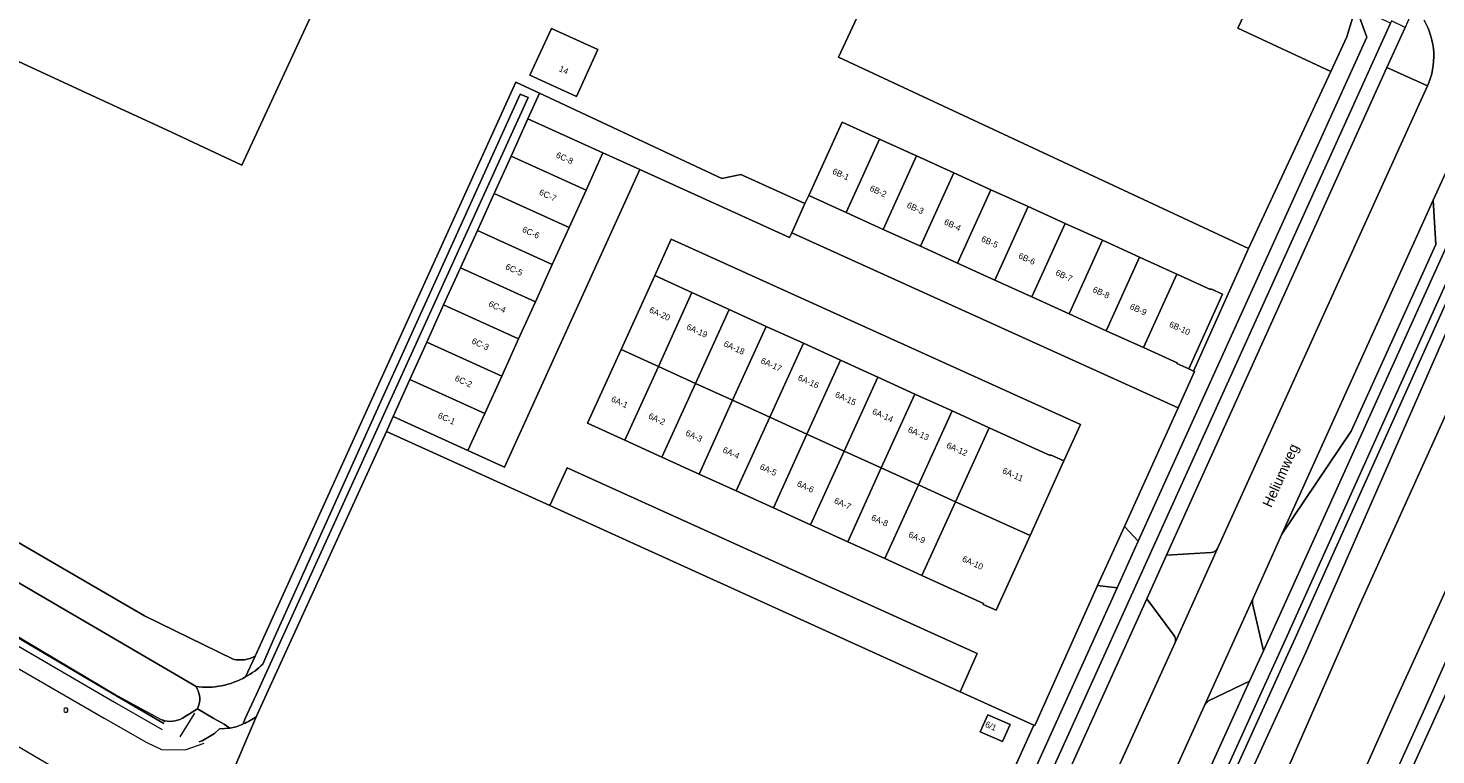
# Model space of a CAD drawing. Header units: metres. Extents: x 151448 to 154749, y 463108 to 465296.
# Tile 88 of 256: x 152327 to 152499, y 464050 to 464139. Entities that reach past the tile are written whole.
import ezdxf
from ezdxf.enums import TextEntityAlignment as Align

# ---------------------------------------------------------------- set-up
doc = ezdxf.new("R2010")
doc.units = ezdxf.units.M
doc.layers.get('0').update_dxf_attribs({"lineweight": 9})
for name, color, linetype, lineweight in [('B-ME-GR-BOOM-S', 253, 'Continuous', 9), ('B-ME-GW-WATERGANG_INSTEEK-G', 253, 'Continuous', 9), ('B-ME-OG-VLAKVERDICHTINGSLIJN-G', 253, 'Continuous', 9), ('B-ME-VH-VERHARDING_GRASBETONSTEEN-G', 253, 'Continuous', 9), ('B-ME-WH-BESCHOEIING-G', 253, 'Continuous', 9), ('B-ME-WH-WATERBODEM-G', 253, 'Continuous', 9), ('B-ME-WH-WATERLIJN-G', 253, 'Continuous', 9), ('B-PV-GK-BESCHOEIING-G', 253, 'Continuous', 9), ('B-PV-IE-TERREINAFSCHEIDING_KUNSTMATIG_HEKWERK-G', 253, 'Continuous', 9), ('B-PV-KW-KUNSTWERK_DUIKER-G', 253, 'Continuous', 9), ('B-PV-OG-BEBOUWING-GV', 1, 'Continuous', 9), ('B-PV-OG-BEBOUWING-T18', 2, 'Continuous', 9), ('B-PV-OG-TERREIN_BEGROEID-GV', 253, 'Continuous', 9), ('B-PV-OG-TERREIN_ERF-GV', 253, 'Continuous', 9), ('B-PV-OG-TERREIN_OEVER-GV', 253, 'Continuous', 9), ('B-PV-OG-TOPOGRAFIE-T18', 2, 'Continuous', 9), ('B-PV-OG-WATER-GV', 253, 'Continuous', 9), ('B-PV-VH-GESLOTENVERHARDING_ASFALT-GV', 253, 'Continuous', 9), ('B-PV-VH-OPENVERHARDING_BETONSTRAATSTEEN-GV', 253, 'Continuous', 9), ('B-PV-VH-OPENVERHARDING_TEGEL-GV', 253, 'Continuous', 9)]:
    doc.layers.add(name, color=color, linetype=linetype, lineweight=lineweight)
doc.styles.add('18_200', font='romans', dxfattribs={"width": 0.8, "height": 0.36})
doc.styles.add('Drong', font='txt', dxfattribs={"height": 1.8})

# ---------------------------------------------------------------- blocks, each defined once
blk = doc.blocks.new('boom')
for centre, major_axis, start_param, end_param in [((-0.12, 0.12), (-0.0916, 0.0916), 4.266828, 8.299543), ((0.12, 0.12), (0.0916, 0.0916), 4.266828, 8.299543), ((-0.12, -0.12), (0.0916, 0.0916), 1.125235, 5.15795), ((0.12, -0.12), (-0.0916, 0.0916), 1.125235, 5.15795)]:
    blk.add_ellipse(centre, major_axis=major_axis, ratio=1, start_param=start_param, end_param=end_param)
at = {"style": '18_200', "width": 0.8}
blk.add_attdef('HOOGTE', (0.31, 0.12), '', height=0.25, dxfattribs=at)

msp = doc.modelspace()

# ---------------------------------------------------------------- linework, layer by layer
at = {"layer": 'B-ME-GW-WATERGANG_INSTEEK-G'}
msp.add_lwpolyline([(152239.593, 464110.376), (152247.462, 464106.209), (152259.864, 464099.235), (152271.805, 464091.335), (152284.978, 464084.403), (152299.738, 464075.211), (152321.391, 464063.131), (152335.966, 464054.754), (152341.18, 464051.764), (152342.984, 464050.888), (152345.906, 464050.853), (152348.212, 464051.695)], dxfattribs=at)
at = {"layer": 'B-ME-OG-VLAKVERDICHTINGSLIJN-G'}
msp.add_lwpolyline([(152242.133, 464111.852), (152248.363, 464108.56), (152261.836, 464100.921), (152272.952, 464094.104), (152286.9, 464086.403), (152301.874, 464077.508), (152323.513, 464064.713), (152337.213, 464056.685), (152343.086, 464053.348)], dxfattribs=at)
at = {"layer": 'B-ME-VH-VERHARDING_GRASBETONSTEEN-G'}
msp.add_lwpolyline([(152226.943, 464109.186), (152236.775, 464103.452), (152243.828, 464099.291), (152255.61, 464092.413), (152267.917, 464085.186), (152279.621, 464078.298), (152295.534, 464068.906), (152305.244, 464063.15), (152317.715, 464055.782), (152332.113, 464047.36), (152343.75, 464040.532), (152353.645, 464034.697), (152357.136, 464032.666), (152362.274, 464029.595), (152368.349, 464026.02), (152372.249, 464023.732), (152382.541, 464017.594), (152390.894, 464012.678), (152396.247, 464009.429), (152396.04, 464009.087)], dxfattribs=at)
at = {"layer": 'B-ME-WH-BESCHOEIING-G', "color": 24, "true_color": 0xa52a2a}
msp.add_lwpolyline([(152236.856, 464117.247), (152237.835, 464116.304), (152239.809, 464114.904), (152242.633, 464113.344), (152248.738, 464109.719), (152262.634, 464101.465), (152273.284, 464095.321), (152287.537, 464086.798), (152302.345, 464078.143), (152324.106, 464065.341), (152324.106, 464065.341), (152337.577, 464057.396), (152343.254, 464054.075)], dxfattribs=at)
at = {"layer": 'B-ME-WH-WATERBODEM-G'}
msp.add_lwpolyline([(152238.532, 464116.394), (152240.464, 464115.1), (152249.055, 464110.131), (152262.679, 464101.674), (152273.383, 464095.505), (152287.569, 464086.968), (152302.44, 464078.258), (152324.148, 464065.484), (152337.615, 464057.48), (152343.375, 464054.341)], dxfattribs=at)
at = {"layer": 'B-ME-WH-WATERLIJN-G'}
msp.add_lwpolyline([(152343.259, 464054.084), (152337.582, 464057.405), (152324.101, 464065.356), (152324.101, 464065.356), (152302.35, 464078.152), (152287.542, 464086.807), (152273.289, 464095.33), (152262.639, 464101.474), (152248.743, 464109.727), (152242.638, 464113.353), (152239.814, 464114.913)], dxfattribs=at)
at = {"layer": 'B-PV-GK-BESCHOEIING-G', "flags": 128}
for points in [[(152489.815, 464068.736), (152514.384, 464122.968), (152516.103, 464124.461), (152517.562, 464124.896), (152518.857, 464124.867), (152519.767, 464124.811), (152520.326, 464124.277), (152521.236, 464123.677), (152521.855, 464122.549), (152522.402, 464121.599), (152522.669, 464120.53), (152522.632, 464119.429), (152514.964, 464102.497), (152494.196, 464056.999)], [(152466.454, 464016.212), (152469.882, 464024.443), (152479.234, 464044.671), (152489.815, 464068.736)], [(152494.196, 464056.999), (152471.3, 464005.505)]]:
    msp.add_lwpolyline(points, dxfattribs=at)
at = {"layer": 'B-PV-IE-TERREINAFSCHEIDING_KUNSTMATIG_HEKWERK-G', "flags": 128}
for points in [[(152386.385, 464132.606), (152389.299, 464131.246)], [(152389.299, 464131.246), (152411.641, 464120.821), (152413.936, 464121.301), (152421.812, 464117.741)], [(152355.193, 464056.263), (152370.529, 464089.852)]]:
    msp.add_lwpolyline(points, dxfattribs=at)
at = {"layer": 'B-PV-KW-KUNSTWERK_DUIKER-G', "flags": 128}
msp.add_lwpolyline([(152347.02, 464055.361), (152345.227, 464052.44)], dxfattribs=at)
at = {"layer": 'B-PV-OG-BEBOUWING-GV', "flags": 128}
msp.add_lwpolyline([(152300.39, 464206.687), (152293.084, 464210.077), (152288.081, 464212.399), (152265.215, 464163.127), (152307.642, 464143.438), (152334.356, 464131.041), (152343.579, 464126.762), (152352.831, 464122.468), (152375.713, 464171.776), (152372.484, 464173.274), (152373.609, 464175.697), (152373.707, 464175.909), (152378.216, 464173.817)], dxfattribs=at)
for points in [[(152486.226, 464133.908), (152474.839, 464139.207), (152477.496, 464144.919), (152455.436, 464155.181), (152452.782, 464149.51), (152435.984, 464157.327), (152425.916, 464135.691), (152476.146, 464112.248)], [(152390.741, 464139.203), (152388.12, 464133.485), (152393.811, 464130.876), (152396.432, 464136.594)], [(152387.876, 464128.107), (152385.811, 464123.552), (152394.988, 464119.391), (152397.053, 464123.946)], [(152430.937, 464125.652), (152426.35, 464127.735), (152422.264, 464118.737), (152426.851, 464116.654)], [(152430.937, 464125.652), (152426.851, 464116.654), (152431.404, 464114.587), (152435.49, 464123.585)], [(152392.922, 464114.836), (152394.988, 464119.391), (152385.811, 464123.552), (152383.745, 464118.997)], [(152431.404, 464114.587), (152435.957, 464112.519), (152440.043, 464121.517), (152435.49, 464123.585)], [(152444.595, 464119.45), (152440.043, 464121.517), (152435.957, 464112.519), (152440.509, 464110.452)], [(152440.509, 464110.452), (152445.062, 464108.385), (152449.148, 464117.383), (152444.595, 464119.45)], [(152383.745, 464118.997), (152381.68, 464114.442), (152390.857, 464110.281), (152392.922, 464114.836)], [(152445.062, 464108.385), (152449.614, 464106.317), (152453.7, 464115.316), (152449.148, 464117.383)], [(152388.791, 464105.726), (152390.857, 464110.281), (152381.68, 464114.442), (152379.614, 464109.887)], [(152449.614, 464106.317), (152454.167, 464104.25), (152458.253, 464113.248), (152453.7, 464115.316)], [(152462.806, 464111.181), (152458.253, 464113.248), (152454.167, 464104.25), (152458.719, 464102.183)], [(152467.359, 464109.114), (152462.806, 464111.181), (152458.719, 464102.183), (152463.272, 464100.115)], [(152377.549, 464105.332), (152386.726, 464101.171), (152388.791, 464105.726), (152379.614, 464109.887)], [(152403.399, 464108.934), (152399.28, 464099.882), (152403.848, 464097.803), (152407.967, 464106.855)], [(152468.821, 464097.497), (152472.974, 464106.641), (152471.505, 464107.308), (152471.476, 464107.244), (152467.359, 464109.114), (152463.272, 464100.115), (152467.384, 464098.248), (152467.347, 464098.167)], [(152408.399, 464095.732), (152412.518, 464104.785), (152407.967, 464106.855), (152403.848, 464097.803)], [(152384.66, 464096.616), (152386.726, 464101.171), (152377.549, 464105.332), (152375.483, 464100.777)], [(152417.069, 464102.714), (152412.518, 464104.785), (152408.399, 464095.732), (152412.95, 464093.662)], [(152417.069, 464102.714), (152412.95, 464093.662), (152417.501, 464091.591), (152421.62, 464100.643)], [(152382.594, 464092.061), (152384.66, 464096.616), (152375.483, 464100.777), (152373.418, 464096.222)], [(152426.171, 464098.572), (152421.62, 464100.643), (152417.501, 464091.591), (152422.052, 464089.52)], [(152399.28, 464099.882), (152395.167, 464090.845), (152399.736, 464088.766), (152403.848, 464097.803)], [(152422.052, 464089.52), (152426.603, 464087.449), (152430.722, 464096.501), (152426.171, 464098.572)], [(152399.736, 464088.766), (152404.287, 464086.695), (152408.399, 464095.732), (152403.848, 464097.803)], [(152380.529, 464087.506), (152382.594, 464092.061), (152373.418, 464096.222), (152371.352, 464091.667)], [(152412.95, 464093.662), (152408.399, 464095.732), (152404.287, 464086.695), (152408.838, 464084.624)], [(152426.603, 464087.449), (152431.154, 464085.379), (152435.273, 464094.43), (152430.722, 464096.501)], [(152408.838, 464084.624), (152413.389, 464082.553), (152417.501, 464091.591), (152412.95, 464093.662)], [(152435.273, 464094.43), (152431.154, 464085.379), (152435.705, 464083.308), (152439.824, 464092.359)], [(152417.94, 464080.483), (152422.052, 464089.52), (152417.501, 464091.591), (152413.389, 464082.553)], [(152440.256, 464081.237), (152444.375, 464090.288), (152439.824, 464092.359), (152435.705, 464083.308)], [(152449.376, 464077.088), (152453.535, 464086.229), (152451.905, 464086.971), (152451.863, 464086.881), (152444.375, 464090.288), (152440.256, 464081.237)], [(152426.603, 464087.449), (152422.052, 464089.52), (152417.94, 464080.483), (152422.49, 464078.412)], [(152431.154, 464085.379), (152426.603, 464087.449), (152422.49, 464078.412), (152427.041, 464076.341)], [(152431.592, 464074.27), (152435.705, 464083.308), (152431.154, 464085.379), (152427.041, 464076.341)], [(152440.256, 464081.237), (152435.705, 464083.308), (152431.592, 464074.27), (152436.143, 464072.199)], [(152449.376, 464077.088), (152440.256, 464081.237), (152436.143, 464072.199), (152443.666, 464068.776), (152443.619, 464068.672), (152445.216, 464067.946)], [(152444.209, 464055.154), (152443.288, 464053.072), (152446.025, 464051.861), (152446.946, 464053.943)]]:
    msp.add_lwpolyline(points, close=True, dxfattribs=at)
at = {"layer": 'B-PV-OG-TERREIN_BEGROEID-GV', "flags": 128}
for points in [[(152489.287, 464141.788), (152488.191, 464138.162), (152486.226, 464133.908), (152476.146, 464112.248), (152469.403, 464097.233), (152469.529, 464097.176), (152467.531, 464092.752), (152460.958, 464078.206), (152462.638, 464076.39), (152490.62, 464138.129)], [(152439.94, 464032.161), (152442.053, 464030.971), (152442.128, 464031.137), (152460.051, 464070.682), (152457.644, 464070.965), (152449.946, 464053.836), (152449.83, 464053.889), (152446.764, 464047.124)]]:
    msp.add_lwpolyline(points, close=True, dxfattribs=at)
for points in [[(152498.066, 464132.148), (152493.096, 464134.4), (152466.096, 464074.696), (152471.558, 464075.037)], [(152472.352, 464075.503), (152498.066, 464132.148)], [(152507.435, 464128.01), (152503.911, 464129.486), (152503.814, 464129.221), (152503.701, 464128.962), (152503.576, 464128.708), (152498.769, 464118.164), (152499.087, 464112.729), (152488.698, 464089.889), (152480.241, 464077.276), (152476.734, 464069.532)], [(152476.635, 464068.766), (152477.973, 464062.974), (152507.435, 464128.01)], [(152461.302, 464019.253), (152461.335, 464019.326), (152478.449, 464057.055), (152480.948, 464062.573), (152481.632, 464064.09), (152501.695, 464108.594), (152500.788, 464109.015), (152480.86, 464064.811), (152479.642, 464062.11), (152477.953, 464058.382), (152460.424, 464019.738), (152460.423, 464019.737)], [(152462.948, 464018.281), (152471.082, 464036.505), (152483.113, 464062.707), (152483.54, 464063.636), (152500.675, 464102.705), (152503.017, 464107.98), (152501.695, 464108.594), (152481.632, 464064.09), (152480.948, 464062.573), (152478.449, 464057.055), (152461.335, 464019.326), (152461.302, 464019.253)], [(152467, 464064.88), (152463.67, 464069.331), (152445.679, 464029.547)], [(152452.187, 464031.079), (152467.139, 464064.02)], [(152465.982, 464036.631), (152476.272, 464059.282), (152471.257, 464056.846)], [(152470.749, 464056.276), (152464.601, 464042.713)], [(152353.006, 464054.05), (152352.729, 464053.932), (152352.145, 464053.684), (152351.342, 464053.512), (152350.079, 464053.415), (152349.483, 464052.875), (152347.964, 464051.944), (152347.614, 464051.831)], [(152351.118, 464046.793), (152354.638, 464054.973)]]:
    msp.add_lwpolyline(points, dxfattribs=at)
at = {"layer": 'B-PV-OG-TERREIN_BEGROEID-GV'}
for points in [[(152471.558, 464075.037, 0.269743), (152472.352, 464075.503)], [(152476.734, 464069.532, 0.1056664), (152476.635, 464068.766)], [(152467.139, 464064.02, 0.273259), (152467, 464064.88)], [(152471.257, 464056.846, 0.1298674), (152470.749, 464056.276)], [(152354.638, 464054.973, -0.0777428), (152353.006, 464054.05)]]:
    msp.add_lwpolyline(points, format="xyb", dxfattribs=at)
at = {"layer": 'B-PV-OG-TERREIN_ERF-GV', "flags": 128}
for points in [[(152378.216, 464173.817), (152373.707, 464175.909), (152373.609, 464175.697), (152372.484, 464173.274), (152375.713, 464171.776), (152352.831, 464122.468), (152343.579, 464126.762), (152334.356, 464131.041), (152307.642, 464143.438), (152265.215, 464163.127), (152288.081, 464212.399), (152293.084, 464210.077)], [(152354.458, 464062.341), (152369.219, 464094.782), (152375.695, 464109.052), (152386.385, 464132.606), (152389.299, 464131.246), (152411.641, 464120.821), (152413.936, 464121.301), (152421.812, 464117.741), (152422.264, 464118.737), (152426.35, 464127.735), (152430.937, 464125.652), (152435.49, 464123.585), (152440.043, 464121.517), (152444.595, 464119.45), (152449.148, 464117.383), (152453.7, 464115.316), (152458.253, 464113.248), (152462.806, 464111.181), (152467.359, 464109.114), (152471.476, 464107.244), (152471.505, 464107.308), (152472.974, 464106.641), (152468.821, 464097.497), (152469.403, 464097.233), (152476.146, 464112.248), (152425.916, 464135.691), (152435.984, 464157.327)], [(152477.496, 464144.919), (152474.839, 464139.207), (152486.226, 464133.908), (152488.191, 464138.162), (152489.287, 464141.788)], [(152242.784, 464123.458), (152259.765, 464113.225), (152289.21, 464097.648), (152315.796, 464081.824), (152340.904, 464067.283), (152351.752, 464061.958)], [(152425.844, 464001.282), (152438.115, 464028.127), (152435.144, 464031.411), (152436.539, 464034.642), (152438.359, 464033.051), (152439.94, 464032.161), (152446.764, 464047.124), (152449.83, 464053.889), (152440.811, 464057.978), (152390.55, 464080.772), (152370.529, 464089.852), (152355.193, 464056.263), (152354.638, 464054.973), (152351.118, 464046.793), (152350.92, 464046.332), (152349.458, 464042.934), (152403.995, 464010.279), (152409.343, 464007.256), (152418.96, 464001.82), (152419.537, 464001.475)], [(152507.433, 464077.683), (152497.745, 464055.94), (152490.603, 464040.208), (152478.344, 464013.594), (152473.966, 464004.194), (152475.634, 464003.375), (152512.398, 464084.317)]]:
    msp.add_lwpolyline(points, dxfattribs=at)
for points in [[(152390.741, 464139.203), (152396.432, 464136.594), (152393.811, 464130.876), (152388.12, 464133.485)], [(152401.566, 464121.901), (152419.922, 464113.578), (152420.19, 464114.168), (152421.812, 464117.741), (152413.936, 464121.301), (152411.641, 464120.821), (152389.299, 464131.246), (152387.876, 464128.107), (152397.053, 464123.946)], [(152444.209, 464055.154), (152446.946, 464053.943), (152446.025, 464051.861), (152443.288, 464053.072)]]:
    msp.add_lwpolyline(points, close=True, dxfattribs=at)
at = {"layer": 'B-PV-OG-TERREIN_ERF-GV'}
msp.add_lwpolyline([(152351.752, 464061.958, 0.1867519), (152354.458, 464062.341)], format="xyb", dxfattribs=at)
at = {"layer": 'B-PV-OG-TERREIN_OEVER-GV', "flags": 128}
for points in [[(152242.086, 464125.942), (152248.493, 464140.633), (152242.898, 464128.691), (152239.422, 464121.769), (152240.165, 464121.275), (152310.427, 464080.1), (152347.221, 464058.596)], [(152354.638, 464054.973), (152355.193, 464056.263), (152370.529, 464089.852), (152371.352, 464091.667), (152373.418, 464096.222), (152375.483, 464100.777), (152377.549, 464105.332), (152379.614, 464109.887), (152381.68, 464114.442), (152383.745, 464118.997), (152385.811, 464123.552), (152387.876, 464128.107), (152389.299, 464131.246), (152386.385, 464132.606), (152375.695, 464109.052), (152369.219, 464094.782), (152354.458, 464062.341), (152353.295, 464059.785)], [(152355.406, 464061.36), (152356.688, 464064.378), (152370.221, 464094.328), (152376.697, 464108.597), (152386.929, 464131.142), (152387.882, 464130.733), (152354.622, 464057.686)], [(152511.06, 464126.098), (152503.017, 464107.98), (152500.675, 464102.705), (152483.54, 464063.636), (152483.113, 464062.707), (152471.082, 464036.505), (152462.948, 464018.281)], [(152466.454, 464016.212), (152469.882, 464024.443), (152479.234, 464044.671), (152489.815, 464068.736), (152506.807, 464106.242), (152514.384, 464122.968), (152516.103, 464124.461), (152517.562, 464124.896), (152518.857, 464124.867), (152519.767, 464124.811), (152520.326, 464124.277), (152521.236, 464123.677), (152521.852, 464122.554)], [(152351.752, 464061.958), (152340.904, 464067.283), (152315.796, 464081.824), (152289.21, 464097.648), (152259.765, 464113.225), (152242.784, 464123.458)], [(152522.632, 464119.429), (152514.964, 464102.497), (152508.268, 464087.828), (152494.196, 464056.999), (152471.3, 464005.505), (152470.422, 464003.53), (152470.179, 464002.984), (152469.749, 464002.017)], [(152472.741, 464001.563), (152473.966, 464004.194), (152478.344, 464013.594), (152490.603, 464040.208), (152497.745, 464055.94), (152507.433, 464077.683), (152511.559, 464086.365), (152518.993, 464102.006), (152526.173, 464120.43)], [(152353.295, 464059.785), (152354.458, 464062.341)], [(152354.622, 464057.686), (152353.214, 464054.594), (152353.006, 464054.05)], [(152350.658, 464053.99), (152349.408, 464054.71), (152347.381, 464055.876), (152345.546, 464054.733)], [(152347.614, 464051.831), (152347.964, 464051.944), (152349.483, 464052.875), (152350.079, 464053.415), (152351.342, 464053.512), (152350.658, 464053.99)]]:
    msp.add_lwpolyline(points, dxfattribs=at)
at = {"layer": 'B-PV-OG-TERREIN_OEVER-GV'}
for points in [[(152354.458, 464062.341, -0.1867519), (152351.752, 464061.958)], [(152353.295, 464059.785, 0.0667478), (152355.406, 464061.36)], [(152347.221, 464058.596, 0.159082), (152353.295, 464059.785)], [(152345.546, 464054.733, -0.2188341), (152343.069, 464054.521)], [(152353.006, 464054.05, 0.0777428), (152354.638, 464054.973)]]:
    msp.add_lwpolyline(points, format="xyb", dxfattribs=at)
at = {"layer": 'B-PV-OG-WATER-GV', "flags": 128}
for points in [[(152349.408, 464054.71), (152350.658, 464053.99), (152351.342, 464053.512), (152352.145, 464053.684), (152352.729, 464053.932), (152353.006, 464054.05), (152353.214, 464054.594), (152354.622, 464057.686), (152387.882, 464130.733), (152386.929, 464131.142), (152376.697, 464108.597), (152370.221, 464094.328), (152356.688, 464064.378), (152355.406, 464061.36)], [(152347.221, 464058.596), (152310.427, 464080.1), (152240.165, 464121.275), (152239.422, 464121.769)], [(152469.749, 464002.017), (152470.179, 464002.984), (152470.422, 464003.53), (152471.3, 464005.505), (152494.196, 464056.999), (152508.268, 464087.828), (152514.964, 464102.497), (152513.142, 464103.322), (152506.807, 464106.242), (152489.815, 464068.736)], [(152571.066, 463993.588), (152570.849, 463994.779), (152569.331, 463996.511), (152554.911, 464002.466), (152548.839, 463989.04), (152503.408, 464009.504), (152496.636, 464012.554), (152496.747, 464012.8), (152520.274, 464064.751), (152520.696, 464065.683), (152526.273, 464078.001), (152512.398, 464084.317), (152475.634, 464003.375), (152474.554, 464000.997)], [(152489.815, 464068.736), (152479.234, 464044.671), (152469.882, 464024.443), (152466.454, 464016.212)], [(152345.546, 464054.733), (152347.381, 464055.876), (152347.574, 464056.353)], [(152347.574, 464056.353), (152347.381, 464055.876), (152349.408, 464054.71)]]:
    msp.add_lwpolyline(points, dxfattribs=at)
at = {"layer": 'B-PV-OG-WATER-GV'}
for points in [[(152355.406, 464061.36, -0.0667478), (152353.295, 464059.785)], [(152353.295, 464059.785, -0.159082), (152347.221, 464058.596)], [(152347.221, 464058.596, -0.2090395), (152347.574, 464056.353)], [(152347.574, 464056.353, 0.2090395), (152347.221, 464058.596)], [(152343.069, 464054.521, 0.2188341), (152345.546, 464054.733)]]:
    msp.add_lwpolyline(points, format="xyb", dxfattribs=at)
at = {"layer": 'B-PV-VH-GESLOTENVERHARDING_ASFALT-GV'}
msp.add_lwpolyline([(152497.658, 464140.185, -0.2396368), (152498.066, 464132.148)], format="xyb", dxfattribs=at)
at = {"layer": 'B-PV-VH-GESLOTENVERHARDING_ASFALT-GV', "flags": 128}
for points in [[(152455.122, 464021.796), (152457.193, 464026.387), (152457.251, 464026.516), (152461.98, 464036.972), (152464.601, 464042.713), (152470.749, 464056.276), (152476.734, 464069.532), (152480.241, 464077.276), (152498.769, 464118.164), (152503.576, 464128.708), (152503.701, 464128.962), (152503.814, 464129.221), (152503.911, 464129.486), (152503.994, 464129.671), (152504.554, 464130.388), (152505.169, 464131.057), (152505.837, 464131.674), (152506.553, 464132.234), (152507.313, 464132.735), (152508.11, 464133.172), (152508.94, 464133.543), (152508.966, 464133.553)], [(152498.066, 464132.148), (152472.352, 464075.503), (152467.139, 464064.02), (152452.187, 464031.079), (152449.346, 464024.73)]]:
    msp.add_lwpolyline(points, dxfattribs=at)
msp.add_lwpolyline([(152498.769, 464118.164), (152480.241, 464077.276), (152488.698, 464089.889), (152499.087, 464112.729)], close=True, dxfattribs=at)
at = {"layer": 'B-PV-VH-OPENVERHARDING_BETONSTRAATSTEEN-GV', "flags": 128}
for points in [[(152495.311, 464139.314), (152493.674, 464140.126), (152493.645, 464140.063), (152493.542, 464139.836), (152443.93, 464030.324), (152445.679, 464029.547), (152463.67, 464069.331), (152466.096, 464074.696), (152493.096, 464134.4)], [(152382.594, 464092.061), (152380.529, 464087.506), (152385.001, 464085.478), (152401.566, 464121.901), (152397.053, 464123.946), (152394.988, 464119.391), (152392.922, 464114.836), (152390.857, 464110.281), (152388.791, 464105.726), (152386.726, 464101.171), (152384.66, 464096.616)], [(152401.566, 464121.901), (152385.001, 464085.478), (152380.529, 464087.506), (152371.352, 464091.667), (152370.529, 464089.852), (152390.55, 464080.772), (152392.665, 464085.407), (152442.894, 464062.657), (152440.811, 464057.978), (152449.83, 464053.889), (152449.946, 464053.836), (152457.644, 464070.965), (152460.958, 464078.206), (152467.531, 464092.752), (152420.19, 464114.168), (152419.922, 464113.578)], [(152435.957, 464112.519), (152431.404, 464114.587), (152426.851, 464116.654), (152422.264, 464118.737), (152421.812, 464117.741), (152420.19, 464114.168), (152467.531, 464092.752), (152469.529, 464097.176), (152469.403, 464097.233), (152468.821, 464097.497), (152467.347, 464098.167), (152467.384, 464098.248), (152463.272, 464100.115), (152458.719, 464102.183), (152454.167, 464104.25), (152449.614, 464106.317), (152445.062, 464108.385), (152440.509, 464110.452)], [(152399.28, 464099.882), (152403.399, 464108.934), (152405.427, 464113.391), (152455.564, 464090.69), (152453.535, 464086.229), (152449.376, 464077.088), (152445.216, 464067.946), (152443.619, 464068.672), (152443.666, 464068.776), (152436.143, 464072.199), (152431.592, 464074.27), (152427.041, 464076.341), (152422.49, 464078.412), (152417.94, 464080.483), (152413.389, 464082.553), (152408.838, 464084.624), (152404.287, 464086.695), (152399.736, 464088.766), (152395.167, 464090.845)], [(152403.399, 464108.934), (152407.967, 464106.855), (152412.518, 464104.785), (152417.069, 464102.714), (152421.62, 464100.643), (152426.171, 464098.572), (152430.722, 464096.501), (152435.273, 464094.43), (152439.824, 464092.359), (152444.375, 464090.288), (152451.863, 464086.881), (152451.905, 464086.971), (152453.535, 464086.229), (152455.564, 464090.69), (152405.427, 464113.391)], [(152440.811, 464057.978), (152442.894, 464062.657), (152392.665, 464085.407), (152390.55, 464080.772)], [(152460.958, 464078.206), (152457.644, 464070.965), (152460.051, 464070.682), (152462.638, 464076.39)]]:
    msp.add_lwpolyline(points, close=True, dxfattribs=at)
for points in [[(152460.423, 464019.737), (152460.424, 464019.738), (152477.953, 464058.382), (152479.642, 464062.11), (152480.86, 464064.811), (152500.788, 464109.015), (152509.047, 464127.335), (152510.503, 464130.532), (152508.795, 464131.256)], [(152508.795, 464131.256), (152507.444, 464128.031), (152507.435, 464128.01), (152477.973, 464062.974), (152476.272, 464059.282), (152465.982, 464036.631)], [(152471.558, 464075.037), (152466.096, 464074.696), (152463.67, 464069.331), (152467, 464064.88)], [(152467.139, 464064.02), (152472.352, 464075.503)], [(152476.734, 464069.532), (152470.749, 464056.276)], [(152477.973, 464062.974), (152476.635, 464068.766)], [(152471.257, 464056.846), (152476.272, 464059.282), (152477.973, 464062.974)]]:
    msp.add_lwpolyline(points, dxfattribs=at)
at = {"layer": 'B-PV-VH-OPENVERHARDING_BETONSTRAATSTEEN-GV'}
for points in [[(152472.352, 464075.503, -0.269743), (152471.558, 464075.037)], [(152476.635, 464068.766, -0.1056664), (152476.734, 464069.532)], [(152467, 464064.88, -0.273259), (152467.139, 464064.02)], [(152470.749, 464056.276, -0.1298674), (152471.257, 464056.846)]]:
    msp.add_lwpolyline(points, format="xyb", dxfattribs=at)
at = {"layer": 'B-PV-VH-OPENVERHARDING_TEGEL-GV', "flags": 128}
msp.add_lwpolyline([(152443.93, 464030.324), (152493.542, 464139.836), (152489.287, 464141.788), (152490.62, 464138.129), (152462.638, 464076.39), (152460.051, 464070.682), (152442.128, 464031.137)], close=True, dxfattribs=at)
for points in [[(152496.2, 464141.276), (152495.311, 464139.314), (152493.096, 464134.4)], [(152493.096, 464134.4), (152498.066, 464132.148)]]:
    msp.add_lwpolyline(points, dxfattribs=at)
at = {"layer": 'B-PV-VH-OPENVERHARDING_TEGEL-GV'}
msp.add_lwpolyline([(152498.066, 464132.148, 0.2396368), (152497.658, 464140.185)], format="xyb", dxfattribs=at)

# ---------------------------------------------------------------- block references
at = {"layer": 'B-ME-GR-BOOM-S'}
msp.add_blockref('boom', (152331.276, 464055.716), dxfattribs=at)

# ---------------------------------------------------------------- texts
at = {"layer": 'B-PV-OG-BEBOUWING-T18', "style": 'Drong'}
for s, rotation, p in [('14', 335.4, (152392.271, 464134.101)), ('6C-8', 335.6, (152392.378, 464123.321)), ('6B-1', 335.6, (152426.211, 464121.338)), ('6C-7', 335.6, (152390.312, 464118.766)), ('6B-2', 335.6, (152430.781, 464119.262)), ('6B-3', 335.6, (152435.334, 464117.195)), ('6B-4', 335.6, (152439.887, 464115.128)), ('6C-6', 335.6, (152388.246, 464114.21)), ('6B-5', 335.6, (152444.439, 464113.061)), ('6B-6', 335.6, (152448.992, 464110.993)), ('6C-5', 335.6, (152386.181, 464109.656)), ('6B-7', 335.6, (152453.545, 464108.925)), ('6B-8', 335.6, (152458.097, 464106.859)), ('6C-4', 335.6, (152384.115, 464105.1)), ('6B-9', 335.6, (152462.649, 464104.791)), ('6A-20', 335.5, (152404.026, 464104.254)), ('6A-19', 335.5, (152408.586, 464102.179)), ('6B-10', 335.6, (152467.719, 464102.489)), ('6C-3', 335.6, (152382.05, 464100.546)), ('6A-18', 335.5, (152413.137, 464100.109)), ('6A-17', 335.5, (152417.688, 464098.038)), ('6C-2', 335.6, (152379.984, 464095.991)), ('6A-16', 335.5, (152422.239, 464095.967)), ('6A-1', 335.5, (152399.108, 464093.446)), ('6A-15', 335.5, (152426.79, 464093.896)), ('6C-1', 335.6, (152377.918, 464091.435)), ('6A-2', 335.5, (152403.668, 464091.371)), ('6A-14', 335.5, (152431.341, 464091.825)), ('6A-3', 335.5, (152408.219, 464089.3)), ('6A-13', 335.5, (152435.721, 464089.613)), ('6A-12', 335.5, (152440.443, 464087.683)), ('6A-4', 335.5, (152412.77, 464087.229)), ('6A-5', 335.5, (152417.321, 464085.159)), ('6A-11', 335.5, (152447.278, 464084.573)), ('6A-6', 335.5, (152421.872, 464083.088)), ('6A-7', 335.5, (152426.422, 464081.017)), ('6A-8', 335.5, (152430.973, 464078.946)), ('6A-9', 335.5, (152435.524, 464076.875)), ('6A-10', 335.5, (152442.36, 464073.765)), ('6/1', 336.1, (152444.596, 464053.786))]:
    msp.add_text(s, height=0.75, rotation=rotation, dxfattribs=at).set_placement(p, align=Align.MIDDLE)
at = {"layer": 'B-PV-OG-TOPOGRAFIE-T18', "style": 'Drong'}
msp.add_text('Heliumweg', height=1.25, rotation=65.7, dxfattribs=at).set_placement((152480.204, 464084.394), align=Align.MIDDLE)

doc.saveas('drawing.dxf')
